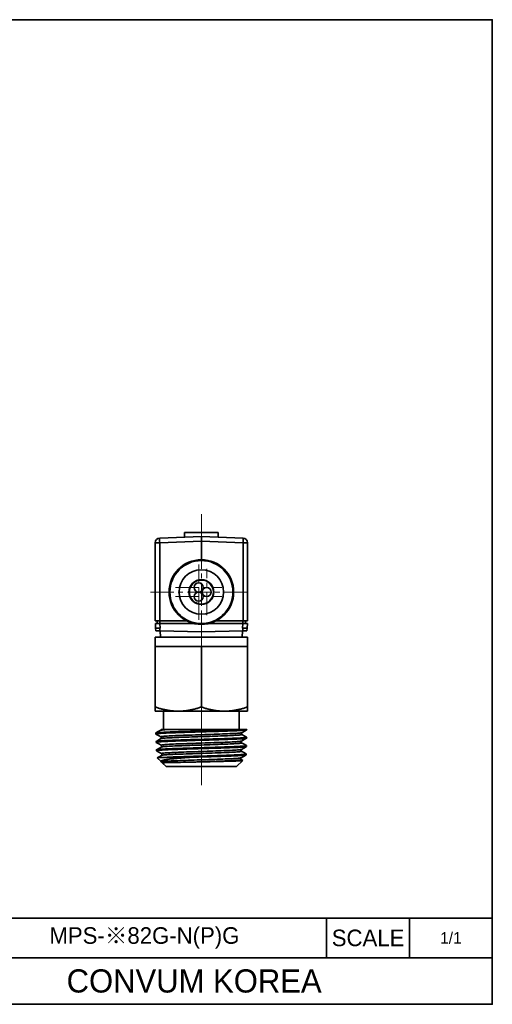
# Model space of a CAD drawing. Header units: millimetres. Extents: x 0 to 151, y 0 to 107.
# Tile 3 of 3: x 100 to 151, y 0 to 107. Entities that reach past the tile are written whole.
import ezdxf

# ---------------------------------------------------------------- set-up
doc = ezdxf.new("R2010")
doc.units = ezdxf.units.MM
doc.linetypes.add('CENTERX2', pattern=[4, 2.5, -0.5, 0.5, -0.5])
doc.layers.add('외형선', color=7, linetype='Continuous', lineweight=35)
doc.layers.add('중심선2', color=1, linetype='CENTERX2', lineweight=15)

msp = doc.modelspace()

# ---------------------------------------------------------------- linework, layer by layer
at = {"layer": '외형선'}
for p, q in [((119.25952322, 50.64537033), (114.74207347, 50.48761751)), ((114.74207347, 49.98792209), (119.25952322, 50.14567491)), ((117.44444399, 51.09537033), (117.42649434, 50.58135955)), ((121.07460245, 51.09537033), (117.44444399, 51.09537033)), ((119.25952322, 50.64537033), (119.25952322, 50.14567491)), ((123.77697297, 50.48761751), (119.25952322, 50.64537033)), ((119.25952322, 50.14567491), (123.77697297, 49.98792209)), ((119.25952322, 50.14567491), (119.25952322, 48.14537033)), ((121.0925521, 50.58135955), (121.07460245, 51.09537033)), ((114.74207347, 49.98792209), (114.25952322, 49.98792209)), ((114.25952322, 41.54537033), (114.25952322, 49.98792209)), ((114.74207347, 49.98792209), (114.74207347, 41.54537033)), ((123.77697297, 41.54537033), (123.77697297, 49.98792209)), ((124.25952322, 49.98792209), (123.77697297, 49.98792209)), ((124.25952322, 49.98792209), (124.25952322, 41.54537033)), ((118.05328956, 45.25158841), (118.10901119, 45.25061579)), ((120.15952322, 45.65160092), (120.15952322, 45.58345348)), ((120.25952322, 45.55228819), (120.25952322, 45.47603271)), ((120.46575688, 45.25158841), (120.41003525, 45.25061579)), ((118.05328956, 44.03915225), (118.10901119, 44.04012487)), ((120.46575688, 44.03915225), (120.41003525, 44.04012487)), ((118.80952322, 43.42573924), (118.80952322, 43.37257812)), ((119.70952322, 43.37257812), (119.70952322, 43.42573924)), ((114.25952322, 41.54537033), (114.74207347, 41.54537033)), ((114.27524557, 41.24537012), (114.30144981, 40.74536344)), ((114.7745806, 40.73582769), (114.30145369, 40.74537024)), ((114.45952411, 41.24537033), (114.45952411, 41.54537033)), ((114.74207347, 41.54537033), (117.63471554, 41.54537033)), ((114.75885844, 41.54537033), (114.75885844, 41.24537033)), ((118.42886159, 41.24537014), (114.77459052, 41.24537012)), ((114.80128577, 40.73541843), (114.77459052, 41.24537012)), ((123.74446413, 41.24537018), (120.0901849, 41.24537015)), ((120.8843309, 41.54537033), (123.77697297, 41.54537033)), ((123.74446413, 41.24537018), (123.71776067, 40.73541843)), ((124.21759422, 40.74537027), (123.7444676, 40.73582772)), ((123.76019196, 41.24537033), (123.76019196, 41.54537033)), ((123.77697297, 41.54537033), (124.25952322, 41.54537033)), ((124.05952233, 41.54537033), (124.05952233, 41.24537033)), ((124.21759664, 40.74536344), (124.24380088, 41.24537018)), ((114.25952322, 39.74537033), (114.25952322, 38.74537033)), ((124.25952322, 39.74537033), (114.25952322, 39.74537033)), ((114.31719267, 40.4450528), (114.77461842, 40.43582692)), ((119.25952322, 40.34537033), (114.77461843, 40.43582705)), ((114.80819264, 40.43514976), (114.82023278, 39.74537033)), ((123.74443036, 40.43582658), (119.25952322, 40.34537033)), ((123.69881366, 39.74537033), (123.71085381, 40.43514976)), ((123.74443035, 40.43582697), (124.20185524, 40.44505283)), ((124.25952322, 38.74537033), (124.25952322, 39.74537033)), ((114.25952322, 38.74537033), (114.25952322, 32.19195232)), ((116.75952322, 38.74537033), (114.25952322, 38.74537033)), ((119.25952322, 38.74537033), (116.75952322, 38.74537033)), ((119.25952322, 38.74537033), (119.25952322, 32.19195232)), ((121.75952322, 38.74537033), (119.25952322, 38.74537033)), ((124.25952322, 38.74537033), (121.75952322, 38.74537033)), ((124.25952322, 38.74537033), (124.25952322, 32.19195232)), ((114.25952322, 32.19195232), (114.25952322, 31.74537033)), ((124.25952322, 32.19195232), (124.25952322, 31.74537033)), ((114.25952322, 31.74537033), (116.75952322, 31.74537033)), ((115.15952322, 31.74537033), (115.15952322, 29.74537033)), ((116.75952322, 31.74537033), (121.75952322, 31.74537033)), ((121.75952322, 31.74537033), (124.25952322, 31.74537033)), ((123.35952322, 29.74537033), (123.35952322, 31.74537033)), ((114.33359567, 29.37505209), (114.3366373, 29.27771981)), ((124.19702322, 29.74537033), (123.39763782, 29.74537033)), ((124.16823867, 28.82426449), (124.17127695, 28.92148962)), ((124.19658227, 29.73125985), (124.19702322, 29.74537033)), ((114.36194304, 28.46793623), (114.36497855, 28.3707998)), ((124.13989123, 27.91714653), (124.14293013, 28.01439136)), ((114.39028931, 27.5608556), (114.3933293, 27.46357597)), ((114.47575223, 26.68676324), (114.88799148, 26.28720523)), ((117.98822876, 26.7448824), (115.34777146, 26.74488153)), ((124.1115431, 27.01000642), (124.11458164, 27.10723975)), ((115.01363975, 26.16542213), (115.44702322, 25.74537033)), ((115.44702322, 25.74537033), (123.07202322, 25.74537033)), ((123.07202322, 25.74537033), (123.74476834, 26.39742057)), ((150.7875264, 9.33446592), (86.1643008, 9.33446592)), ((132.8366304, 5.02625088), (132.8366304, 9.33446592)), ((141.8120784, 5.02625088), (141.8120784, 9.33446592)), ((150.7875264, 5.02625088), (86.1643008, 5.02625088))]:
    msp.add_line(p, q, dxfattribs=at)
msp.add_lwpolyline([(0, 0), (0, 106.62832224), (150.7875264, 106.62832224), (150.7875264, 0)], close=True, dxfattribs=at)
for points in [[(114.30145067, 40.745347), (114.30144981, 40.74536344)], [(114.30187543, 40.73724215), (114.30145067, 40.745347)], [(114.31718842, 40.44505289), (114.30187543, 40.73724215)], [(114.77457874, 40.73574304), (114.77461843, 40.43582697)], [(114.80128577, 40.73541843), (114.77457874, 40.73574304)], [(123.74446946, 40.73574304), (123.71776067, 40.73541843)], [(123.74443036, 40.43582653), (123.74446946, 40.73574304)], [(124.21717102, 40.73724215), (124.20185803, 40.44505289)], [(124.21759578, 40.745347), (124.21717102, 40.73724215)], [(124.21759664, 40.74536344), (124.21759578, 40.745347)], [(114.33359383, 29.37511104), (114.33624316, 29.37999095), (114.33986652, 29.38254228)], [(124.19037655, 29.72430268), (124.1693991, 29.7164493), (124.12287841, 29.70662918), (124.0683044, 29.69856045), (123.99892543, 29.69046618), (123.91506122, 29.68241899), (123.8137895, 29.67422422), (123.69762896, 29.66606823), (123.56714372, 29.65789921), (123.42687832, 29.64989478), (123.27370926, 29.64183049), (123.10834146, 29.63374535), (122.92578972, 29.62546424), (122.73116865, 29.61724675), (122.52542604, 29.60908043), (122.31534841, 29.60113921), (122.09573269, 29.59314402), (121.86758966, 29.58509961), (121.62443705, 29.57677993), (121.37340378, 29.56847054), (121.11571234, 29.56024129), (120.85958369, 29.55231354), (120.59835629, 29.54437705), (120.3332331, 29.53640306), (120.05696913, 29.52812341), (119.77790135, 29.51979636), (119.49738891, 29.51148617), (119.25952414, 29.50451513), (118.92993802, 29.49494206), (118.60184516, 29.48537286), (118.27075097, 29.47554663), (117.94426589, 29.46563919), (117.68321877, 29.45756124), (117.42682367, 29.44951268), (117.17625893, 29.44154053), (116.92513648, 29.43338629), (116.68141657, 29.42520555), (116.44628868, 29.41697753), (116.22661883, 29.40891342), (116.01611015, 29.40081757), (115.81572963, 29.39275861), (115.620624, 29.38455048), (115.43720954, 29.37639054), (115.26638398, 29.36822465), (115.11293138, 29.3602288), (114.97211008, 29.35217177), (114.84456788, 29.34408849), (114.72754035, 29.3357997), (114.6251694, 29.32757071), (114.53795568, 29.31939953), (114.46800412, 29.31146327), (114.41272399, 29.30347646), (114.37237074, 29.29543984), (114.3465821, 29.28712058), (114.33676094, 29.27880356), (114.33663674, 29.27773784)], [(114.33663674, 29.27773784), (114.34292826, 29.27057914)], [(114.33922898, 29.27271755), (114.61005168, 29.11615453), (114.88083047, 28.95959151)], [(114.33986652, 29.38254228), (114.35277878, 29.38798629), (114.38439002, 29.39597487), (114.43092986, 29.40397048), (114.49434621, 29.41221517), (114.57330105, 29.42046122), (114.66740978, 29.42868359), (114.77324796, 29.43667625), (114.89294263, 29.44469193), (115.02594312, 29.45270785), (115.17642039, 29.46093819), (115.3402953, 29.46915805), (115.51676837, 29.47738226), (115.70002779, 29.48539612), (115.89436338, 29.49341423), (116.09888168, 29.50140773), (116.31950539, 29.50962845), (116.54987212, 29.51787225), (116.78886039, 29.52611936), (117.02891627, 29.53412123), (117.27601614, 29.54211082), (117.5290224, 29.55010154), (117.7949437, 29.55834532), (118.06585343, 29.5665981), (118.34043354, 29.57482456), (118.56741428, 29.5815448), (118.79590988, 29.58827606), (119.02745473, 29.59508339), (119.25952314, 29.6018943)], [(114.85224914, 29.67880625), (114.59448369, 29.52975217), (114.34110108, 29.383256)], [(124.16175492, 28.81692965), (124.16174147, 28.81692188), (124.14019632, 28.8088947), (124.10364536, 28.8009325), (124.05225465, 28.79300537), (123.9839459, 28.78482048), (123.90021141, 28.77657388), (123.80145892, 28.76827961), (123.69131764, 28.76019874), (123.56748366, 28.75214369), (123.43052648, 28.74416538), (123.27617285, 28.73600845), (123.10863103, 28.72782827), (122.92871715, 28.71960223), (122.74246196, 28.7115415), (122.54537346, 28.7034465), (122.33835828, 28.69538382), (122.11543057, 28.6871705), (121.88303925, 28.67900876), (121.64231716, 28.6708445), (121.40101893, 28.66285247), (121.15296962, 28.65479906), (120.89931067, 28.64671722), (120.63301912, 28.63842528), (120.36205436, 28.63019084), (120.0877371, 28.62201685), (119.88272146, 28.61597206), (119.67660075, 28.6099043), (119.46824386, 28.60375714), (119.25951771, 28.59757535), (118.9299305, 28.58775992), (118.60185329, 28.57797508), (118.27073387, 28.56813089), (117.94427469, 28.55833589), (117.68487373, 28.55037394), (117.43012354, 28.54235108), (117.18119611, 28.53428634), (116.93174396, 28.52597802), (116.68967055, 28.51770669), (116.45615451, 28.50951185), (116.23800172, 28.50158679), (116.02897604, 28.49362964), (115.83004123, 28.48562562), (115.63638226, 28.47732033), (115.45436716, 28.46898797), (115.28488111, 28.46070739), (115.13267158, 28.45274671), (114.99302848, 28.44482062), (114.86659764, 28.43688214), (114.75064569, 28.42864519), (114.64927935, 28.42034532), (114.56299229, 28.41202503), (114.4938583, 28.40398055), (114.43931171, 28.3959974), (114.39960541, 28.38806304), (114.374393, 28.37988935), (114.36505897, 28.37165953), (114.36497758, 28.37083102)], [(114.36832528, 28.47550242), (114.38167211, 28.48109406), (114.413508, 28.48911003), (114.46018452, 28.49710236), (114.5236486, 28.50532484), (114.60255563, 28.51357101), (114.69652105, 28.52181809), (114.80213067, 28.52981811), (114.92150986, 28.53780708), (115.05410792, 28.54579911), (115.20407957, 28.55404334), (115.36735834, 28.56229424), (115.54314965, 28.57051936), (115.7256586, 28.57850827), (115.91916334, 28.58651863), (116.12277375, 28.59453415), (116.34238608, 28.60276859), (116.57166739, 28.61099035), (116.80950018, 28.61921182), (117.04837316, 28.62722453), (117.2942287, 28.63524667), (117.54593681, 28.64324353), (117.81046923, 28.65146154), (118.07993812, 28.65969967), (118.3530317, 28.66794525), (118.57694463, 28.67463523), (118.80232876, 28.68130731), (119.03067262, 28.688031), (119.25952427, 28.69476556), (119.57015035, 28.70393384), (119.87954902, 28.7130941), (120.19151641, 28.72237382), (120.49964098, 28.73166003), (120.76080374, 28.73967544), (121.01756919, 28.74769825), (121.26875655, 28.75569584), (121.52078349, 28.7639171), (121.76567616, 28.77215984), (122.00224244, 28.78040856), (122.22358619, 28.78841282), (122.43601233, 28.79640411), (122.6385444, 28.80439361), (122.83609741, 28.81263636), (123.02219941, 28.82089117), (123.19594506, 28.82911976), (123.35254937, 28.83710609), (123.49671815, 28.84511071), (123.62778926, 28.85312405), (123.74862441, 28.86136208), (123.85497748, 28.86958739), (123.9463319, 28.8778071), (124.02049904, 28.88581751), (124.08011259, 28.89384236), (124.12489854, 28.90184326), (124.15534221, 28.9100601), (124.16990414, 28.9182924), (124.17127866, 28.92154439)], [(115.44776464, 29.74536627), (115.29692459, 29.73496366), (115.16662775, 29.72456105), (115.05756401, 29.71415844), (114.97038247, 29.70375583), (114.90546982, 29.69335322), (114.86310887, 29.68295061), (114.84914177, 29.67700926)], [(114.89921249, 29.7465635), (114.89576289, 29.73497296), (114.88601827, 29.71410375), (114.87051886, 29.69358448), (114.85148564, 29.67815997)], [(123.65580638, 29.41514388), (123.64405992, 29.40993828), (123.59933212, 29.39875463), (123.52847291, 29.38757097), (123.43214225, 29.37638732), (123.31100018, 29.36520367), (123.16570673, 29.35402001), (122.99692216, 29.34283636), (122.80548731, 29.33165271), (122.59275557, 29.32046905), (122.36017058, 29.3092854), (122.10917599, 29.29810175), (121.84121547, 29.28691809), (121.55773517, 29.27573444), (121.26035786, 29.26455079), (120.95099632, 29.25336713), (120.63159025, 29.24218348), (120.30407934, 29.23099982), (119.9704033, 29.21981617), (119.63250425, 29.20863252), (119.29237764, 29.19744886), (118.95207117, 29.18626521), (118.61363473, 29.17508156), (118.27911822, 29.1638979), (117.95057153, 29.15271425), (117.63002728, 29.1415306), (117.31934215, 29.13034694), (117.02027011, 29.11916329), (116.73456383, 29.10797963), (116.463976, 29.09679598), (116.21025931, 29.08561233), (115.97508806, 29.07442867), (115.75971257, 29.06324502), (115.56524045, 29.05206137), (115.3927792, 29.04087771), (115.24343632, 29.02969406), (115.11831918, 29.0185104), (115.01834596, 29.00732675), (114.94386597, 28.9961431), (114.89512207, 28.98495944), (114.87235713, 28.97377579), (114.875814, 28.96259213), (114.87745887, 28.96156256)], [(114.87661136, 28.96203717), (114.89956869, 28.94383111), (114.9134908, 28.92538836), (114.92087667, 28.91124831), (114.92285683, 28.90649679), (114.92399574, 28.90347156), (114.92608408, 28.89712046), (114.92771877, 28.89102191), (114.92950479, 28.88190908), (114.93074658, 28.86729932), (114.92956532, 28.8497227), (114.92712731, 28.83784432), (114.92590675, 28.83351871), (114.92396975, 28.82767543), (114.91649218, 28.81099272), (114.90177539, 28.78978113), (114.87946707, 28.77085822)], [(123.65559682, 29.22354502), (123.66263548, 29.21483319), (123.65008663, 29.20443059), (123.61479221, 29.19402798), (123.55684574, 29.18362537), (123.47659566, 29.17322276), (123.37452438, 29.16282015), (123.25111579, 29.15241754), (123.10695416, 29.14201493), (122.9428719, 29.13161232), (122.75973906, 29.12120971), (122.55843666, 29.1108071), (122.34002004, 29.10040449), (122.10568406, 29.09000188), (121.85662749, 29.07959927), (121.59409147, 29.06919666), (121.31948333, 29.05879406), (121.03425113, 29.04839145), (120.73984495, 29.03798884), (120.4377813, 29.02758623), (120.12965689, 29.01718362), (119.81707322, 29.00678101), (119.50163667, 28.9963784), (119.18498422, 28.98597579), (118.86876484, 28.97557318), (118.55462733, 28.96517057), (118.24420023, 28.95476796), (117.93907497, 28.94436535), (117.64083898, 28.93396274), (117.35107049, 28.92356013), (117.07125015, 28.91315752), (116.80279975, 28.90275492), (116.54714016, 28.89235231), (116.30563272, 28.8819497), (116.07946832, 28.87154709), (115.8698076, 28.86114448), (115.67780263, 28.85074187), (115.50443691, 28.84033926), (115.35053983, 28.82993665), (115.2169351, 28.81953404), (115.10438955, 28.80913143), (115.01340994, 28.79872882), (114.9444288, 28.78832621), (114.89787493, 28.7779236), (114.87768177, 28.77002688)], [(114.89891625, 29.74537033), (114.90069846, 29.74537033), (114.92716359, 29.74537033), (114.98459036, 29.74537033), (115.06473164, 29.74537033), (115.17024951, 29.74537033), (115.2988245, 29.74537033), (115.44813715, 29.74537033)], [(115.44777088, 29.74537033), (115.60072167, 29.74537033), (115.77314181, 29.74537033), (115.96359394, 29.74537033), (116.17064069, 29.74537033), (116.39374079, 29.74537033), (116.63224207, 29.74537033), (116.88432368, 29.74537033), (117.14816475, 29.74537033), (117.4144357, 29.74537033), (117.69078636, 29.74537033), (117.9753349, 29.74537033), (118.26619949, 29.74537033), (118.56149828, 29.74537033), (118.8661072, 29.74537033), (119.17456288, 29.74537033), (119.48484282, 29.74537033), (119.79492451, 29.74537033), (120.10278546, 29.74537033), (120.41384189, 29.74537033), (120.72187986, 29.74537033), (121.02494422, 29.74537033), (121.32107987, 29.74537033), (121.60833167, 29.74537033), (121.89108565, 29.74537033), (122.16402916, 29.74537033), (122.42549427, 29.74537033), (122.67381309, 29.74537033), (122.90731767, 29.74537033), (123.16352432, 29.74537033), (123.39761371, 29.74537033)], [(123.6563991, 29.22286874), (123.63014118, 29.24486179), (123.6142614, 29.26936402), (123.60824452, 29.28417431), (123.60486131, 29.29668488), (123.60313062, 29.30744603), (123.60292249, 29.32890953), (123.60912945, 29.35693934), (123.6189092, 29.37782717), (123.63446394, 29.39837119), (123.65322295, 29.41361323)], [(123.62385408, 28.50592562), (123.89461552, 28.66248733), (124.16542111, 28.81904904)], [(123.65228428, 29.41319735), (123.92305903, 29.56976193), (124.18903138, 29.72352506)], [(124.16370645, 28.92974561), (123.91027197, 29.0762747), (123.65248807, 29.22534288)], [(124.16823964, 28.82429553), (124.16175492, 28.81692965)], [(124.17127866, 28.92154439), (124.16851457, 28.92653478), (124.16492366, 28.92904191)], [(124.19658472, 29.73133821), (124.19322112, 29.72619353), (124.19037655, 29.72430268)], [(114.36194136, 28.46799007), (114.3648235, 28.47308008), (114.36832528, 28.47550242)], [(114.36497758, 28.37083102), (114.37147622, 28.36347865)], [(114.36801413, 28.36548015), (114.63881694, 28.20891244), (114.90957477, 28.05234473)], [(114.88078341, 28.77182065), (114.62300334, 28.62275239), (114.3695182, 28.47619209)], [(124.13393003, 27.910104), (124.13312513, 27.90963394), (124.11137892, 27.90162019), (124.07471468, 27.89366476), (124.02329886, 27.88573095), (123.95505675, 27.87752751), (123.8714826, 27.86926364), (123.77298353, 27.86096265), (123.66317912, 27.85289999), (123.53976885, 27.84487752), (123.40331986, 27.83691815), (123.24957623, 27.82874984), (123.08273127, 27.82054058), (122.90359792, 27.8122839), (122.71818104, 27.80421041), (122.5220062, 27.79613033), (122.31597562, 27.78811436), (122.09413323, 27.77993739), (121.86289765, 27.77176557), (121.6233962, 27.76356357), (121.38334251, 27.75552875), (121.13659287, 27.74744898), (120.88428225, 27.73937803), (120.61942626, 27.73113981), (120.34994235, 27.72295936), (120.07714515, 27.71479153), (119.87472337, 27.70875612), (119.67122644, 27.70268904), (119.4655535, 27.69654672), (119.259521, 27.69038528), (118.93040473, 27.6805622), (118.60280762, 27.67082898), (118.27214698, 27.66097581), (117.94618549, 27.6510818), (117.68836973, 27.64305124), (117.43519531, 27.63497479), (117.18782565, 27.62690511), (116.93995297, 27.61866679), (116.69943368, 27.61048693), (116.46744244, 27.60232172), (116.2507492, 27.59434252), (116.0431465, 27.58630557), (115.84558987, 27.57823627), (115.65329658, 27.56994334), (115.47259067, 27.56169678), (115.30435377, 27.55351079), (115.15329797, 27.54557111), (115.01475037, 27.53758785), (114.88934985, 27.5295591), (114.77438468, 27.52124935), (114.67392742, 27.51293938), (114.5884664, 27.5047007), (114.52005734, 27.49676226), (114.46615892, 27.48881969), (114.42702135, 27.48084447), (114.40230826, 27.47256857), (114.39338329, 27.46424925), (114.39332859, 27.46359863)], [(114.39616478, 27.56812983), (114.4058559, 27.57256987), (114.43593303, 27.58081012), (114.48164638, 27.58905636), (114.54101911, 27.59706077), (114.61492537, 27.60505233), (114.70302374, 27.61304188), (114.80833166, 27.62128452), (114.92819406, 27.62953934), (115.06202779, 27.63776811), (115.2052514, 27.64575454), (115.3610364, 27.65375903), (115.52866569, 27.66177221), (115.71316135, 27.67001033), (115.90934027, 27.67823591), (116.11624619, 27.68645569), (116.32721902, 27.69446598), (116.54736515, 27.70249079), (116.77567291, 27.71049187), (117.01860185, 27.71870885), (117.26902193, 27.72694105), (117.52571361, 27.73518324), (117.80003653, 27.74379291), (118.07979659, 27.75239093), (118.36350608, 27.76098157), (118.6601752, 27.76988249), (118.95941372, 27.77879883), (119.25952352, 27.78768609), (119.57015644, 27.79687077), (119.87954674, 27.80607685), (120.19153519, 27.8154499), (120.49963499, 27.82480011), (120.75917668, 27.83278974), (121.01432449, 27.8407991), (121.26390487, 27.84881582), (121.51429373, 27.85705494), (121.75756848, 27.86528121), (121.99254445, 27.87350412), (122.21237253, 27.88151563), (122.42331608, 27.88953948), (122.62440564, 27.89753864), (122.82051966, 27.90575584), (123.00523205, 27.91399062), (123.17764449, 27.92223448), (123.33301395, 27.93024222), (123.47600597, 27.93823745), (123.60596378, 27.94622574), (123.72572332, 27.95446595), (123.83107397, 27.96272289), (123.92150322, 27.97095546), (123.9948444, 27.97894118), (124.05371039, 27.98694051), (124.09783156, 27.99495027), (124.12767898, 28.0031911), (124.1417338, 28.01142114), (124.14293201, 28.01445163)], [(114.9061569, 27.86302265), (114.65081278, 27.71536345), (114.39764757, 27.56898699)], [(123.62725282, 28.50791427), (123.61904098, 28.50406232), (123.57742503, 28.49287867), (123.50973156, 28.48169501), (123.4166332, 28.47051136), (123.29880827, 28.4593277), (123.15693514, 28.44814405), (122.99169213, 28.43696039), (122.80383964, 28.42577674), (122.59463931, 28.41459309), (122.36554207, 28.40340943), (122.11799923, 28.39222578), (121.85346207, 28.38104212), (121.57338189, 28.36985847), (121.27930501, 28.35867481), (120.97309884, 28.34749116), (120.65669853, 28.33630751), (120.33203925, 28.32512385), (120.00105618, 28.3139402), (119.66568473, 28.30275654), (119.32789168, 28.29157289), (118.98970419, 28.28038923), (118.65315635, 28.26920558), (118.32028221, 28.25802192), (117.99311587, 28.24683827), (117.67368679, 28.23565462), (117.36388822, 28.22447096), (117.06545749, 28.21328731), (116.7801234, 28.20210365), (116.50961476, 28.19092), (116.25566036, 28.17973634), (116.01996008, 28.16855269), (115.80384869, 28.15736903), (115.60841111, 28.14618538), (115.43472738, 28.13500173), (115.28387758, 28.12381807), (115.15694175, 28.11263442), (115.05491467, 28.10145076), (114.97823676, 28.09026711), (114.92712688, 28.07908345), (114.90180332, 28.0678998), (114.90248438, 28.05671614), (114.90597263, 28.05435545)], [(114.90724897, 28.05360911), (114.92558435, 28.03910946), (114.94343781, 28.01561777), (114.95564785, 27.98573336), (114.95661639, 27.98164215), (114.95759218, 27.97660535), (114.9590216, 27.95358408), (114.95657367, 27.93519531), (114.94871555, 27.91161212), (114.93894862, 27.89411368), (114.92464327, 27.87688853), (114.90529359, 27.862315)], [(114.90625264, 27.86308353), (114.90547328, 27.86262729)], [(114.90857421, 27.86442064), (114.9061569, 27.86302265)], [(123.62729163, 28.31642516), (123.63406119, 28.30980618), (123.62614037, 28.29940357), (123.59549819, 28.28900097), (123.54236027, 28.27859836), (123.46705688, 28.26819575), (123.36991987, 28.25779314), (123.25141349, 28.24739053), (123.11224172, 28.23698792), (122.95313378, 28.22658531), (122.77483869, 28.2161827), (122.57831169, 28.20578009), (122.36463073, 28.19537748), (122.13487547, 28.18497487), (121.89019023, 28.17457226), (121.63190151, 28.16416965), (121.36136768, 28.15376704), (121.07995202, 28.14336443), (120.78911294, 28.13296183), (120.49039454, 28.12255922), (120.18534402, 28.11215661), (119.87552136, 28.101754), (119.56254405, 28.09135139), (119.24804573, 28.08094878), (118.93365983, 28.07054617), (118.62101112, 28.06014356), (118.31171248, 28.04974095), (118.00737597, 28.03933834), (117.70960256, 28.02893573), (117.41991224, 28.01853312), (117.13978907, 28.00813051), (116.87071651, 27.9977279), (116.61411048, 27.9873253), (116.37124623, 27.97692269), (116.14338149, 27.96652008), (115.93176005, 27.95611747), (115.73745143, 27.94571486), (115.56140643, 27.93531225), (115.40457352, 27.92490964), (115.26782588, 27.91450703), (115.15179049, 27.90410442), (115.05704411, 27.89370181), (114.98415548, 27.8832992), (114.93349997, 27.87289659), (114.90625264, 27.86308353)], [(123.62512408, 28.31748346), (123.60170257, 28.3378343), (123.58585994, 28.36230718), (123.57985388, 28.37710274), (123.57647541, 28.38960246), (123.57474655, 28.40035559), (123.574538, 28.42180323), (123.58073482, 28.44981153), (123.59049788, 28.47068188), (123.60602397, 28.49120591), (123.62503713, 28.50660755)], [(123.5984539, 27.600499), (123.86683933, 27.75568747), (124.13361117, 27.90991969)], [(124.13553031, 28.02254535), (123.88197809, 28.16914528), (123.62419363, 28.3182168)], [(124.13989206, 27.91717298), (124.13393003, 27.910104)], [(124.14293201, 28.01445163), (124.13992878, 28.01964029), (124.13667087, 28.02188596)], [(114.39028732, 27.5609192), (114.39156221, 27.56435088), (114.39616478, 27.56812983)], [(114.39332859, 27.46359863), (114.39965959, 27.45630865)], [(114.39990644, 27.45616595), (114.66673864, 27.30190036), (114.93744193, 27.14537136)], [(114.47575221, 26.68676326), (114.47747417, 26.69161968)], [(114.47747417, 26.69161968), (114.47981641, 26.69275342), (114.50426496, 26.69876044), (114.54996451, 26.70490108), (114.61642982, 26.71103537), (114.69498646, 26.7165864), (114.79035362, 26.72211239), (114.90195804, 26.72763819), (115.03421816, 26.73338689), (115.18310563, 26.73915063), (115.34777146, 26.74488153)], [(114.93386398, 26.95553206), (114.67972067, 26.80856073), (114.47865712, 26.69230363)], [(117.98823646, 26.74486385), (117.88639616, 26.73701705), (117.76232588, 26.72736628), (117.6170301, 26.71591152), (117.45180822, 26.70265277), (117.26830432, 26.68759004), (117.06856063, 26.67072333), (116.85507218, 26.65205264), (116.63084004, 26.63157796), (116.60616495, 26.62926121), (116.58105599, 26.62688716), (116.55552468, 26.62445579), (116.52958289, 26.62196712), (116.50324292, 26.61942115), (116.47651743, 26.61681786), (116.44941949, 26.61415727), (116.29434639, 26.59849962), (116.19789835, 26.58835654), (116.09906976, 26.57759925), (116.01477354, 26.56811133), (115.80773273, 26.5435225), (115.60898493, 26.51765407), (115.51450874, 26.50424629), (115.43136689, 26.49160978), (115.35858885, 26.47974454), (115.29523655, 26.46865056), (115.26961876, 26.46392047), (115.23682774, 26.45762795), (115.18953886, 26.44803693), (115.14957091, 26.43936455), (115.11609317, 26.4316108), (115.08835541, 26.42477568), (115.06569112, 26.4188592), (115.04248585, 26.41243163), (115.02607405, 26.40761869), (115.01770925, 26.40506858), (115.0124388, 26.40342669), (115.01056084, 26.40283667), (115.00337604, 26.40055209), (114.9964234, 26.39828048), (114.9896997, 26.39602185), (114.98320174, 26.3937762), (114.97692632, 26.39154352), (114.97087026, 26.38932381), (114.94517932, 26.37903423), (114.91022157, 26.36137714), (114.88957761, 26.34638885), (114.87759919, 26.33213353), (114.8729801, 26.31611862), (114.87703723, 26.30114251), (114.8879915, 26.28720521)], [(123.59873393, 27.60066157), (123.59364302, 27.59812203), (123.55670009, 27.58727814), (123.49542762, 27.57643425), (123.41036267, 27.56559035), (123.30204532, 27.55474646), (123.17101565, 27.54390257), (123.01782633, 27.53305867), (122.84333125, 27.52221478), (122.64869194, 27.51137089), (122.43508382, 27.50052699), (122.20368232, 27.4896831), (121.9556645, 27.47883921), (121.69235955, 27.46799532), (121.41537104, 27.45715142), (121.12633125, 27.44630753), (120.82687247, 27.43546364), (120.518627, 27.42461974), (120.20326898, 27.41377585), (119.88261133, 27.40293196), (119.55849569, 27.39208806), (119.23276372, 27.38124417), (118.90725708, 27.37040028), (118.58381033, 27.35955638), (118.26421312, 27.34871249), (117.95023751, 27.3378686), (117.64365549, 27.3270247), (117.3462391, 27.31618081), (117.05974602, 27.30533692), (116.78574582, 27.29449303), (116.52567541, 27.28364913), (116.28096894, 27.27280524), (116.05306053, 27.26196135), (115.84337757, 27.25111745), (115.65311051, 27.24027356), (115.48315693, 27.22942967), (115.33439626, 27.21858577), (115.20770789, 27.20774188), (115.10397028, 27.19689799), (115.02386574, 27.18605409), (114.967644, 27.1752102), (114.93549707, 27.16436631), (114.92761694, 27.15352242), (114.93425708, 27.14722366)], [(114.93675922, 26.95718124), (114.93364548, 26.95535267)], [(114.93754818, 26.95766284), (114.93386398, 26.95553206)], [(123.59884324, 27.40934942), (123.60530361, 27.40350522), (123.59656671, 27.39162466), (123.55842571, 27.3797441), (123.49105229, 27.36786354), (123.39511064, 27.35598299), (123.2713159, 27.34410243), (123.12038345, 27.33222187), (122.9432012, 27.32034131), (122.74113945, 27.30846076), (122.51565212, 27.2965802), (122.26819313, 27.28469964), (122.00030068, 27.27281908), (121.71389182, 27.26093853), (121.41099007, 27.24905797), (121.09361891, 27.23717741), (120.76383053, 27.22529685), (120.42388813, 27.2134163), (120.07614922, 27.20153574), (119.72297171, 27.18965518), (119.36671621, 27.17777463), (119.00977734, 27.16589407), (118.65457322, 27.15401351), (118.30352243, 27.14213295), (117.95903944, 27.1302524), (117.62343592, 27.11837184), (117.29891559, 27.10649128), (116.98767705, 27.09461072), (116.69191627, 27.08273017), (116.41365708, 27.07084961), (116.15464793, 27.05896905), (115.91661253, 27.04708849), (115.70127415, 27.03520794), (115.51018171, 27.02332738), (115.34445066, 27.01144682), (115.20513023, 26.99956626), (115.09326964, 26.98768571), (115.00978476, 26.97580515), (114.955061, 26.96392459), (114.9344939, 26.95589637)], [(114.93605081, 27.1461642), (114.95443449, 27.13137916), (114.97245717, 27.10711221), (114.98440581, 27.07641291), (114.98651289, 27.0646864), (114.98667789, 27.03961596), (114.98309989, 27.02143432), (114.97439924, 26.99933299), (114.95843884, 26.97574038), (114.94365501, 26.96190892)], [(123.57043429, 26.69354881), (123.55532648, 26.68723501), (123.51009699, 26.67639112), (123.44092403, 26.66554723), (123.34831545, 26.65470333), (123.23277911, 26.64385944), (123.09482288, 26.63301555), (122.93508017, 26.62217165), (122.75460675, 26.61132776), (122.55454711, 26.60048387), (122.33604573, 26.58963997), (122.1002471, 26.57879608), (121.84834197, 26.56795219), (121.58181916, 26.55710829), (121.3022857, 26.5462644), (121.01134891, 26.53542051), (120.71061613, 26.52457662), (120.40170374, 26.51373272), (120.0863496, 26.50288883), (119.76637828, 26.49204494), (119.44361618, 26.48120104), (119.11988975, 26.47035715), (118.79702471, 26.45951326), (118.47682241, 26.44866936), (118.16105362, 26.43782547), (117.85148718, 26.42698158), (117.54989194, 26.41613768), (117.25803631, 26.40529379), (116.97759684, 26.3944499), (116.71004478, 26.383606), (116.45682352, 26.37276211), (116.21937649, 26.36191822), (115.99914709, 26.35107433), (115.79749224, 26.34023043), (115.61540677, 26.32938654), (115.45379073, 26.31854265), (115.31354418, 26.30769875), (115.19556719, 26.29685486), (115.10070801, 26.28601097), (115.02939303, 26.27516707), (114.98184322, 26.26432318), (114.95827812, 26.25347929), (114.95891732, 26.24263539), (114.96377396, 26.23942959)], [(115.34777146, 26.74488153), (115.54012622, 26.75416495), (115.74799368, 26.76344111), (115.97448059, 26.77292864), (116.21513996, 26.78246001), (116.42851547, 26.79049161), (116.65076201, 26.79849121), (116.88085616, 26.80645689), (117.12529217, 26.81466215), (117.37687688, 26.82290915), (117.63438499, 26.8311804), (117.89310043, 26.83931662), (118.1563389, 26.84742225), (118.4228576, 26.85549131), (118.70009912, 26.8638068), (118.97945393, 26.87216465), (119.25952467, 26.88054751), (119.5722346, 26.88990593), (119.883664, 26.89920747), (120.19777847, 26.90863096), (120.50787424, 26.91808641), (120.76565425, 26.92612152), (121.0190193, 26.93417888), (121.26680475, 26.94220129), (121.51533812, 26.95040455), (121.75675256, 26.95859814), (121.9898724, 26.9668102), (122.20790824, 26.97484039), (122.41707191, 26.98289554), (122.61640222, 26.99092006), (122.81073191, 26.99912486), (122.99369024, 27.00731511), (123.16438748, 27.01552144), (123.31813099, 27.02354837), (123.45954206, 27.03160282), (123.58797067, 27.03963147), (123.70621371, 27.04784051), (123.81010951, 27.05603003), (123.89915396, 27.06423299), (123.97122183, 27.07225652), (124.02888606, 27.08030993), (124.07188134, 27.08834222), (124.10065187, 27.09655551), (124.11371574, 27.10474488), (124.11458308, 27.10728577)], [(124.10500099, 27.0026172), (124.1043868, 27.00227272), (124.08232355, 26.99430252), (124.04543034, 26.9863675), (123.99387461, 26.9784225), (123.92558239, 26.97018305), (123.84205386, 26.96188578), (123.74369626, 26.95357389), (123.63412388, 26.94554121), (123.51103557, 26.93756601), (123.37499639, 26.92962806), (123.22176542, 26.92143915), (123.05552428, 26.91319352), (122.87708311, 26.90490463), (122.69242113, 26.89683358), (122.49708104, 26.88878843), (122.29196105, 26.8808126), (122.07113317, 26.87264694), (121.84098803, 26.86445275), (121.60264767, 26.85621411), (121.3637857, 26.84814899), (121.11828851, 26.84006223), (120.86728484, 26.83202461), (120.60382845, 26.82383088), (120.33579654, 26.81566285), (120.06449687, 26.80747634), (119.86516872, 26.80147297), (119.66480277, 26.79543938), (119.46233646, 26.7893408), (119.25952284, 26.7832394), (118.94097841, 26.77372077), (118.62382805, 26.76428709), (118.30387373, 26.75469431), (117.98822291, 26.74504009)], [(123.57115669, 26.50186334), (123.54505119, 26.52382004), (123.52926067, 26.54826349), (123.52327742, 26.56303514), (123.51991341, 26.57551242), (123.51819323, 26.58624498), (123.51799129, 26.60764792), (123.52417183, 26.63559528), (123.5339018, 26.65642168), (123.54937067, 26.67690775), (123.56141617, 26.68760801)], [(123.59657042, 27.4106467), (123.57865798, 27.42516843), (123.56070572, 27.4493978), (123.54879102, 27.48006385), (123.54669637, 27.49171474), (123.54651369, 27.51674869), (123.55007874, 27.53493456), (123.55878151, 27.55707127), (123.57477345, 27.58072456), (123.59022191, 27.59506678)], [(123.56826253, 26.69226181), (123.57129007, 26.69403441)], [(123.56982262, 26.69318683), (123.83794174, 26.84822142), (124.10476396, 27.00248018)], [(124.10732836, 27.11531347), (123.85360883, 27.26201673), (123.59578444, 27.41111845)], [(123.59717349, 27.59974312), (123.59963404, 27.60117265)], [(123.59741173, 27.59989633), (123.5984539, 27.600499)], [(123.59934498, 27.60102078), (123.59873393, 27.60066157)], [(124.11154369, 27.01002536), (124.10500099, 27.0026172)], [(124.11458308, 27.10728577), (124.11101159, 27.11294485), (124.10830854, 27.11474678)], [(114.88793648, 26.28725854), (114.90968728, 26.27080211), (114.91797026, 26.26592226)], [(114.91870727, 26.26549596), (114.96698199, 26.23757727)], [(114.96377396, 26.23942959), (114.96544659, 26.23856667)], [(114.96758289, 26.23729375), (114.98136227, 26.22616729), (114.99349438, 26.21183118), (115.00186375, 26.19817906), (115.00904001, 26.18180124), (115.01090859, 26.17609255), (115.01211189, 26.17178036), (115.01338156, 26.16631622)], [(115.01363971, 26.16542216), (115.02017988, 26.16430033), (115.03680308, 26.16385598), (115.06356734, 26.16398839), (115.10092163, 26.16460508), (115.1486675, 26.16559972), (115.25088402, 26.16780562), (115.38226987, 26.17053046), (115.53996922, 26.17385735), (115.72503795, 26.1778459), (115.93282116, 26.18229764), (116.16563333, 26.18708657), (116.41953611, 26.19219448), (116.69339624, 26.19776081), (116.99396336, 26.20399957), (117.31150193, 26.21064898), (117.49842528, 26.2145623), (117.68964675, 26.21859964), (117.88654838, 26.22283716), (118.08689083, 26.22725691)], [(118.08687528, 26.22730503), (118.37167035, 26.23363565), (118.66104588, 26.23994449), (118.95933374, 26.24632086), (119.2595256, 26.25268248), (119.57262811, 26.25933514), (119.88460006, 26.26600328), (120.20043794, 26.27278067), (120.51170469, 26.27951076), (120.81035037, 26.28609454), (121.101513, 26.29270133), (121.389573, 26.2994571), (121.66674469, 26.30617097), (121.96696598, 26.31375913), (122.2492304, 26.32136167), (122.51879649, 26.329214), (122.76542917, 26.33702567), (122.98283923, 26.34460979), (123.17522357, 26.35220401), (123.34560165, 26.36005217), (123.48695298, 26.36786482), (123.59230413, 26.37514048), (123.67060621, 26.38241952), (123.72231953, 26.38992902), (123.74476834, 26.39742057)], [(123.57053316, 26.50231721), (123.5732112, 26.50058285), (123.57471614, 26.4887023), (123.54689224, 26.47682174), (123.49013619, 26.46494118), (123.40487389, 26.45306062), (123.2915331, 26.44118007), (123.15078186, 26.42929951), (122.98376392, 26.41741895), (122.79167893, 26.40553839), (122.57572662, 26.39365784), (122.3372408, 26.38177728), (122.0779739, 26.36989672), (121.79975981, 26.35801616), (121.50443239, 26.34613561), (121.19388067, 26.33425505), (120.87027152, 26.32237449), (120.53585911, 26.31049393), (120.19289764, 26.29861338), (119.84365325, 26.28673282), (119.49049157, 26.27485226), (119.13582754, 26.2629717), (118.78207648, 26.25109115), (118.43164898, 26.23921059), (118.08688594, 26.22733003)], [(123.74170361, 26.40332752), (123.5674795, 26.50408328)], [(123.74476834, 26.39742057), (123.74299379, 26.40258143)]]:
    msp.add_lwpolyline(points, dxfattribs=at)
for centre, radius in [((119.25952322, 44.64537033), 3.5), ((119.25952322, 44.64537033), 3.41242004), ((119.25952322, 44.64537033), 2.41257235), ((119.25952322, 44.64537033), 1.35), ((119.25952322, 44.64537033), 1.3), ((118.97084809, 45.14537033), 0.5), ((119.83687349, 44.64537033), 0.5), ((118.97084809, 44.14537033), 0.5)]:
    msp.add_circle(centre, radius, dxfattribs=at)
for centre, start, end in [((114.75952322, 49.98792209), 92, 180), ((123.75952322, 49.98792209), 360, 88), ((118.97084809, 45.14537033), 90, 270), ((118.97084809, 45.14537033), 270, 90), ((119.83687349, 44.64537033), 90, 270), ((119.83687349, 44.64537033), 270, 90)]:
    msp.add_arc(centre, 0.5, start, end, dxfattribs=at)
for centre, major_axis, start_param, end_param in [((114.75952322, 49.98792209), (-0.01744975, 0.49969541), 0, 1.5695783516), ((123.75952322, 49.98792209), (-0.01744975, -0.49969541), 1.572014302, 3.1415926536)]:
    msp.add_ellipse(centre, major_axis=major_axis, ratio=0.0348782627, start_param=start_param, end_param=end_param, dxfattribs=at)
for points in [[(114.27524557, 41.24537012), (114.27524557, 41.24537012), (114.27936996, 41.24537042), (114.29769032, 41.2453703), (114.32785628, 41.24537034), (114.36887478, 41.24537033), (114.41994979, 41.24537033), (114.47977772, 41.24537033), (114.54672137, 41.24537034), (114.6195496, 41.2453703), (114.6961188, 41.24537042), (114.74814552, 41.24537012), (114.77459052, 41.24537012)], [(123.74446413, 41.24537018), (123.77090454, 41.24537018), (123.82294799, 41.2453704), (123.8995105, 41.24537031), (123.97233377, 41.24537033), (124.03927253, 41.24537033), (124.09909648, 41.24537033), (124.15016856, 41.24537033), (124.19118554, 41.24537033), (124.22135116, 41.24537031), (124.23967382, 41.2453704), (124.24380088, 41.24537018), (124.24380088, 41.24537018)], [(114.25952322, 32.19195232), (114.38510952, 32.15009022), (114.63321289, 32.07214041), (114.99467338, 31.97332185), (115.35024701, 31.89164748), (115.70290326, 31.82714956), (116.05505458, 31.78026447), (116.40687522, 31.75177303), (116.64192975, 31.74537033), (116.75952322, 31.74537033)], [(116.75952322, 31.74537033), (116.87711713, 31.74537033), (117.11217196, 31.75177309), (117.46399049, 31.78026437), (117.81613973, 31.82714903), (118.16879685, 31.89164688), (118.52437631, 31.97332258), (118.88583999, 32.07214232), (119.13393978, 32.15009117), (119.25952322, 32.19195232)], [(119.25952322, 32.19195232), (119.38510952, 32.15009022), (119.63321289, 32.07214041), (119.99467338, 31.97332185), (120.35024701, 31.89164748), (120.70290326, 31.82714956), (121.05505458, 31.78026447), (121.40687522, 31.75177303), (121.64192975, 31.74537033), (121.75952322, 31.74537033)], [(121.75952322, 31.74537033), (121.87711713, 31.74537033), (122.11217196, 31.75177309), (122.46399049, 31.78026437), (122.81613973, 31.82714903), (123.16879685, 31.89164688), (123.52437631, 31.97332258), (123.88583999, 32.07214232), (124.13393978, 32.15009117), (124.25952322, 32.19195232)], [(119.25952324, 29.60189055), (119.40811615, 29.60624719), (119.70532531, 29.6149216), (120.14729239, 29.62793824), (120.58263754, 29.6410535), (121.00650452, 29.65403419), (121.41702494, 29.66708828), (121.80912638, 29.68017093), (122.18134169, 29.69316907), (122.52903015, 29.70621344), (122.85068739, 29.71930797), (123.14268502, 29.73227548), (123.31640467, 29.74100642), (123.39763574, 29.74536603)]]:
    msp.add_open_spline(points, degree=3, dxfattribs=at)
at = {"layer": '중심선2'}
for p, q in [((119.25952322, 53.09537033), (119.25952322, 48.58135955)), ((119.25952322, 39.14537033), (119.25952322, 50.14537033)), ((118.97084809, 42.64537033), (118.97084809, 47.64537033)), ((119.83687349, 42.14537033), (119.83687349, 47.14537033)), ((118.97084809, 41.64537033), (118.97084809, 46.64537033)), ((116.47084809, 45.14537033), (121.47084809, 45.14537033)), ((113.75952322, 44.64537033), (124.75952322, 44.64537033)), ((116.47084809, 44.14537033), (121.47084809, 44.14537033)), ((119.25952322, 37.74537033), (119.25952322, 42.43514976)), ((119.25952322, 36.74537033), (119.25952322, 41.74537033)), ((119.25952322, 33.74537033), (119.25952322, 27.74537033)), ((119.25952322, 25.46357597), (119.25952322, 31.74537033)), ((119.25952322, 23.74537033), (119.25952322, 28.39742057))]:
    msp.add_line(p, q, dxfattribs=at)

# ---------------------------------------------------------------- texts
at = {"layer": '외형선', "attachment_point": 5}
for s, insert, char_height, width in [('MPS-※82G-N(P)G', (113.0906448, 7.1803584), 1.7950896, 39.4919712), ('SCALE', (137.3243544, 7.1803584), 1.7950896, 8.975448), ('1/1', (146.2998024, 7.1803584), 1.25656272, 8.975448)]:
    msp.add_mtext(s, dxfattribs=dict(at, insert=insert, char_height=char_height, width=width))
at = {"layer": '외형선', "color": 1, "insert": (118.4759136, 2.51312544), "char_height": 2.51312544, "width": 64.6232256, "attachment_point": 5}
msp.add_mtext('CONVUM KOREA', dxfattribs=at)

doc.saveas('drawing.dxf')
